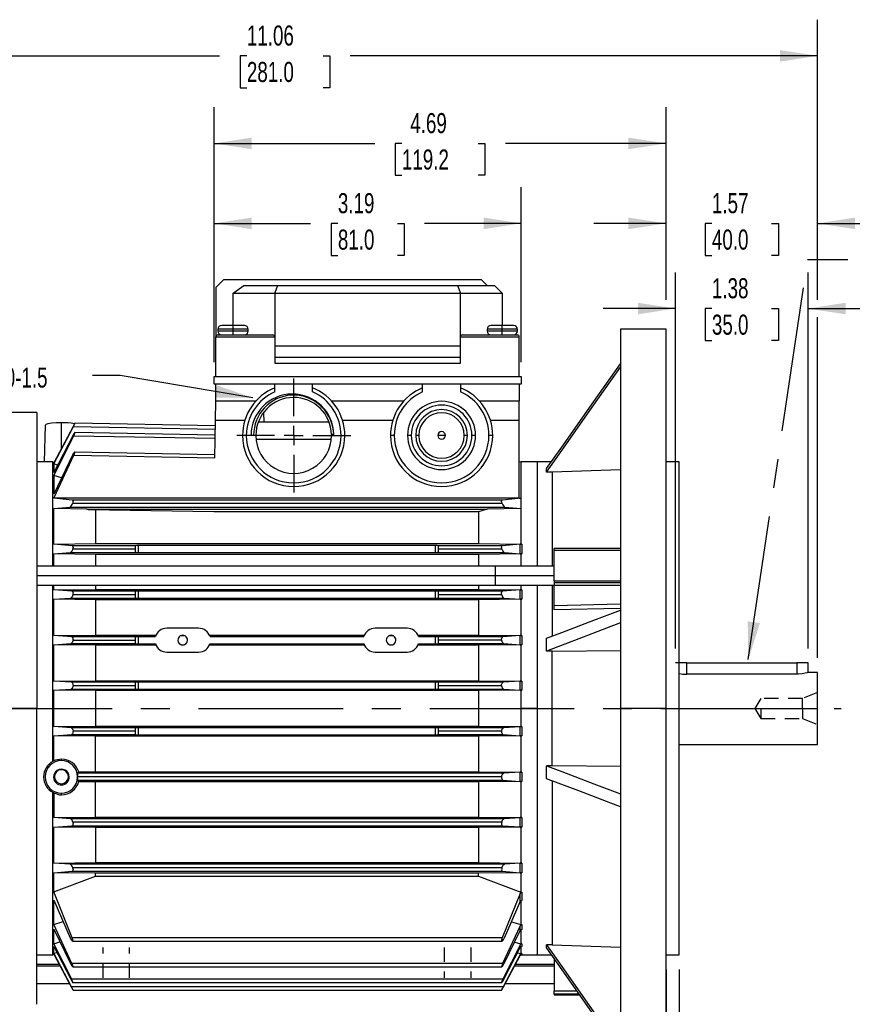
# Model space of a CAD drawing. Header units: inches. Extents: x 0 to 33, y 0 to 25.5.
# Tile 3 of 11: x 7.2 to 15.8, y 5.4 to 15.6. Entities that reach past the tile are written whole.
import ezdxf

# ---------------------------------------------------------------- set-up
doc = ezdxf.new("R2010")
doc.units = ezdxf.units.IN
doc.header["$LTSCALE"] = 3
doc.header["$MEASUREMENT"] = 0
doc.linetypes.add('CENTERX2', pattern=[0.8, 0.5, -0.1, 0.1, -0.1])
doc.linetypes.add('HIDDEN', pattern=[0.075, 0.05, -0.025])
doc.layers.add('CENTER', color=40, linetype='CENTERX2')
doc.layers.add('HIDDEN', color=102, linetype='HIDDEN')
doc.layers.add('DIMENSIONS', color=140, linetype='Continuous', lineweight=25)
doc.layers.add('TEXT', color=140, linetype='Continuous', lineweight=25)
doc.styles.add('SLDTEXTSTYLE0', font='TXT', dxfattribs={"width": 0.7})
doc.dimstyles.new('SLDDIMSTYLE0', dxfattribs={"dimtxt": 0.208333, "dimasz": 0.39, "dimexe": 0, "dimexo": 0.0625, "dimgap": 0.052083, "dimtad": 0, "dimtih": 1, "dimtoh": 1, "dimrnd": 1e-09, "dimzin": 12, "dimdsep": 46, "dimtxsty": 'SLDTEXTSTYLE0', "dimsah": 1, "dimcen": 0.09, "dimadec": 0, "dimazin": 3, "dimtfac": 1, "dimtmove": 0, "dimatfit": 0, "dimfxl": 0, "dimfrac": 2, "dimtolj": 1, "dimtzin": 12, "dimarcsym": 0})
doc.dimstyles.new('SLDDIMSTYLE1', dxfattribs={"dimtxt": 0.208333, "dimasz": 0.39, "dimexe": 0, "dimexo": 0.0625, "dimgap": 0.052083, "dimtad": 0, "dimtih": 1, "dimtoh": 1, "dimrnd": 1e-09, "dimzin": 12, "dimdsep": 46, "dimtxsty": 'SLDTEXTSTYLE0', "dimsah": 1, "dimcen": 0.09, "dimadec": 0, "dimazin": 3, "dimtfac": 1, "dimtofl": 0, "dimtmove": 0, "dimatfit": 3, "dimfxl": 0, "dimfrac": 2, "dimtolj": 1, "dimtzin": 12, "dimarcsym": 0})
doc.dimstyles.new('SLDDIMSTYLE2', dxfattribs={"dimtxt": 0.208333, "dimasz": 0.39, "dimexe": 0, "dimexo": 0.0625, "dimgap": 0.052083, "dimtad": 0, "dimtih": 1, "dimtoh": 1, "dimrnd": 1e-09, "dimdsep": 46, "dimtxsty": 'SLDTEXTSTYLE0', "dimsah": 1, "dimcen": 0.09, "dimadec": 0, "dimazin": 2, "dimtfac": 1, "dimtmove": 0, "dimatfit": 0, "dimfxl": 0, "dimfrac": 2, "dimtolj": 1, "dimtzin": 12, "dimarcsym": 0})
doc.dimstyles.new('SLDDIMSTYLE3', dxfattribs={"dimtxt": 0.18, "dimasz": 0.39, "dimexe": 0, "dimexo": 0.0625, "dimgap": 0, "dimtad": 0, "dimtih": 1, "dimtoh": 1, "dimdec": 0, "dimrnd": 1e-09, "dimzin": 0, "dimdsep": 46, "dimtxsty": 'Standard', "dimsah": 1, "dimcen": 0.09, "dimadec": 0, "dimazin": 0, "dimtfac": 0.39, "dimtdec": 0, "dimtofl": 0, "dimtmove": 0, "dimatfit": 3, "dimfxl": 0, "dimfrac": 2, "dimtolj": 1, "dimtzin": 0, "dimarcsym": 0})

# ---------------------------------------------------------------- blocks, each defined once
blk = doc.blocks.new('_D')
at = {"layer": 'DIMENSIONS'}
for p, q in [((13.964, 9.087), (13.964, 12.991)), ((15.342, 9.087), (15.342, 12.991)), ((13.964, 12.616), (13.214, 12.616)), ((14.343, 12.616), (14.273, 12.616)), ((14.273, 12.616), (14.273, 12.284)), ((14.963, 12.616), (15.033, 12.616)), ((15.033, 12.616), (15.033, 12.284)), ((15.342, 12.616), (16.092, 12.616)), ((14.273, 12.284), (14.343, 12.284)), ((15.033, 12.284), (14.963, 12.284))]:
    blk.add_line(p, q, dxfattribs=at)
for points in [[(13.964, 12.616), (13.574, 12.676), (13.574, 12.556)], [(15.342, 12.616), (15.732, 12.556), (15.732, 12.676)]]:
    blk.add_solid(points, dxfattribs=at)
at = {"layer": 'DIMENSIONS', "char_height": 0.2083, "attachment_point": 1, "style": 'SLDTEXTSTYLE0'}
for s, insert in [('1.38', (14.343, 12.931)), ('35.0', (14.343, 12.553))]:
    blk.add_mtext(s, dxfattribs=dict(at, insert=insert))
blk = doc.blocks.new('_D_2')
at = {"layer": 'DIMENSIONS'}
for p, q in [((13.866, 5.756), (13.866, 3.886)), ((14.003, 5.756), (14.003, 3.886)), ((13.866, 4.261), (13.116, 4.261)), ((14.003, 4.261), (14.762, 4.261)), ((15.044, 4.26), (14.974, 4.26)), ((14.974, 4.26), (14.974, 3.929)), ((15.49, 4.26), (15.56, 4.26)), ((15.56, 4.26), (15.56, 3.929)), ((14.974, 3.929), (15.044, 3.929)), ((15.56, 3.929), (15.49, 3.929))]:
    blk.add_line(p, q, dxfattribs=at)
for points in [[(13.866, 4.261), (13.476, 4.321), (13.476, 4.201)], [(14.003, 4.261), (14.393, 4.201), (14.393, 4.321)]]:
    blk.add_solid(points, dxfattribs=at)
at = {"layer": 'DIMENSIONS', "char_height": 0.2083, "attachment_point": 1, "style": 'SLDTEXTSTYLE0'}
for s, insert in [('0.14', (14.958, 4.576)), ('3.5', (15.044, 4.198))]:
    blk.add_mtext(s, dxfattribs=dict(at, insert=insert))
blk = doc.blocks.new('_D_4')
at = {"layer": 'DIMENSIONS'}
for p, q in [((4.377, 11.626), (4.377, 15.614)), ((15.44, 12.706), (15.44, 15.614)), ((4.377, 15.239), (9.23, 15.239)), ((9.513, 15.239), (9.443, 15.239)), ((9.443, 15.239), (9.443, 14.908)), ((10.305, 15.239), (10.375, 15.239)), ((10.375, 15.239), (10.375, 14.908)), ((15.44, 15.239), (10.587, 15.239)), ((9.443, 14.908), (9.513, 14.908)), ((10.375, 14.908), (10.305, 14.908)), ((15.44, 8.989), (15.44, 12.526)), ((4.377, 10.699), (4.377, 11.446))]:
    blk.add_line(p, q, dxfattribs=at)
for points in [[(4.377, 15.239), (4.767, 15.179), (4.767, 15.299)], [(15.44, 15.239), (15.05, 15.299), (15.05, 15.179)]]:
    blk.add_solid(points, dxfattribs=at)
at = {"layer": 'DIMENSIONS', "char_height": 0.2083, "attachment_point": 1, "style": 'SLDTEXTSTYLE0'}
for s, insert in [('11.06', (9.513, 15.554)), ('281.0', (9.513, 15.176))]:
    blk.add_mtext(s, dxfattribs=dict(at, insert=insert))
blk = doc.blocks.new('_D_5')
at = {"layer": 'DIMENSIONS'}
for p, q in [((9.173, 12.06), (9.173, 13.875)), ((12.362, 12.06), (12.362, 13.875)), ((9.173, 13.5), (10.175, 13.5)), ((10.458, 13.499), (10.388, 13.499)), ((10.388, 13.499), (10.388, 13.168)), ((11.077, 13.499), (11.147, 13.499)), ((11.147, 13.499), (11.147, 13.168)), ((12.362, 13.5), (11.359, 13.5)), ((10.388, 13.168), (10.458, 13.168)), ((11.147, 13.168), (11.077, 13.168))]:
    blk.add_line(p, q, dxfattribs=at)
for points in [[(9.173, 13.5), (9.563, 13.44), (9.563, 13.56)], [(12.362, 13.5), (11.972, 13.56), (11.972, 13.44)]]:
    blk.add_solid(points, dxfattribs=at)
at = {"layer": 'DIMENSIONS', "char_height": 0.2083, "attachment_point": 1, "style": 'SLDTEXTSTYLE0'}
for s, insert in [('3.19', (10.458, 13.814)), ('81.0', (10.458, 13.436))]:
    blk.add_mtext(s, dxfattribs=dict(at, insert=insert))
blk = doc.blocks.new('_D_6')
at = {"layer": 'DIMENSIONS'}
for p, q in [((9.173, 12.06), (9.173, 14.705)), ((13.866, 12.706), (13.866, 14.705)), ((9.173, 14.33), (10.841, 14.33)), ((11.123, 14.33), (11.053, 14.33)), ((11.053, 14.33), (11.053, 13.999)), ((11.915, 14.33), (11.985, 14.33)), ((11.985, 14.33), (11.985, 13.999)), ((13.866, 14.33), (12.198, 14.33)), ((11.053, 13.999), (11.123, 13.999)), ((11.985, 13.999), (11.915, 13.999))]:
    blk.add_line(p, q, dxfattribs=at)
for points in [[(9.173, 14.33), (9.563, 14.27), (9.563, 14.39)], [(13.866, 14.33), (13.476, 14.39), (13.476, 14.27)]]:
    blk.add_solid(points, dxfattribs=at)
at = {"layer": 'DIMENSIONS', "char_height": 0.2083, "attachment_point": 1, "style": 'SLDTEXTSTYLE0'}
for s, insert in [('4.69', (11.21, 14.645)), ('119.2', (11.123, 14.267))]:
    blk.add_mtext(s, dxfattribs=dict(at, insert=insert))
blk = doc.blocks.new('_D_7')
at = {"layer": 'DIMENSIONS'}
for p, q in [((13.866, 12.706), (13.866, 13.875)), ((15.44, 12.706), (15.44, 13.875)), ((13.866, 13.5), (13.116, 13.5)), ((14.343, 13.499), (14.273, 13.499)), ((14.273, 13.499), (14.273, 13.168)), ((14.963, 13.499), (15.033, 13.499)), ((15.033, 13.499), (15.033, 13.168)), ((15.44, 13.5), (16.19, 13.5)), ((14.273, 13.168), (14.343, 13.168)), ((15.033, 13.168), (14.963, 13.168)), ((15.44, 8.989), (15.44, 12.526))]:
    blk.add_line(p, q, dxfattribs=at)
for points in [[(13.866, 13.5), (13.476, 13.56), (13.476, 13.44)], [(15.44, 13.5), (15.83, 13.44), (15.83, 13.56)]]:
    blk.add_solid(points, dxfattribs=at)
at = {"layer": 'DIMENSIONS', "char_height": 0.2083, "attachment_point": 1, "style": 'SLDTEXTSTYLE0'}
for s, insert in [('1.57', (14.343, 13.814)), ('40.0', (14.343, 13.436))]:
    blk.add_mtext(s, dxfattribs=dict(at, insert=insert))
blk = doc.blocks.new('SW_CENTERMARKSYMBOL_0')
at = {"layer": 'CENTER', "color": 0}
for p, q in [((0, 0.2), (0, 0.592)), ((-0.2, 0), (-0.592, 0)), ((0, 0), (-0.1, 0)), ((0, 0), (0, 0.1)), ((0, 0), (0, -0.1)), ((0, 0), (0.1, 0)), ((0.2, 0), (0.592, 0)), ((0, -0.2), (0, -0.592))]:
    blk.add_line(p, q, dxfattribs=at)

msp = doc.modelspace()

# ---------------------------------------------------------------- linework, layer by layer
for p, q in [((9.192, 12.835), (9.271, 12.914)), ((11.948, 12.914), (9.271, 12.914)), ((12.007, 12.855), (11.948, 12.914)), ((9.192, 12.835), (9.192, 12.323)), ((9.37, 12.776), (9.481, 12.855)), ((9.37, 12.776), (9.803, 12.776)), ((9.37, 12.441), (9.37, 12.776)), ((9.481, 12.855), (9.835, 12.855)), ((9.803, 12.776), (9.835, 12.855)), ((9.803, 12.776), (9.803, 12.323)), ((9.803, 12.776), (11.732, 12.776)), ((9.835, 12.855), (11.699, 12.855)), ((11.699, 12.855), (11.732, 12.776)), ((11.699, 12.855), (12.086, 12.855)), ((11.732, 12.323), (11.732, 12.776)), ((11.732, 12.776), (12.165, 12.776)), ((12.165, 12.776), (12.086, 12.855)), ((12.165, 12.776), (12.165, 12.441)), ((9.212, 12.402), (9.212, 12.382)), ((9.37, 12.402), (9.212, 12.402)), ((9.37, 12.382), (9.212, 12.382)), ((9.37, 12.441), (9.251, 12.441)), ((9.37, 12.402), (9.37, 12.441)), ((9.488, 12.441), (9.37, 12.441)), ((9.37, 12.382), (9.37, 12.402)), ((9.527, 12.402), (9.37, 12.402)), ((9.37, 12.343), (9.37, 12.382)), ((9.527, 12.382), (9.37, 12.382)), ((9.527, 12.382), (9.527, 12.402)), ((12.007, 12.402), (12.007, 12.382)), ((12.165, 12.402), (12.007, 12.402)), ((12.165, 12.382), (12.007, 12.382)), ((12.165, 12.441), (12.047, 12.441)), ((12.165, 12.402), (12.165, 12.441)), ((12.283, 12.441), (12.165, 12.441)), ((12.165, 12.382), (12.165, 12.402)), ((12.322, 12.402), (12.165, 12.402)), ((12.165, 12.343), (12.165, 12.382)), ((12.322, 12.382), (12.165, 12.382)), ((12.322, 12.382), (12.322, 12.402)), ((13.866, 12.402), (13.393, 12.402)), ((13.393, 12.402), (13.393, 8.465)), ((13.866, 8.465), (13.866, 12.402)), ((9.192, 11.91), (9.192, 12.323)), ((9.192, 12.323), (9.803, 12.323)), ((9.212, 12.343), (9.783, 12.343)), ((9.803, 12.323), (9.803, 12.048)), ((11.732, 12.323), (12.342, 12.323)), ((11.732, 12.048), (11.732, 12.323)), ((11.751, 12.343), (12.322, 12.343)), ((12.342, 11.91), (12.342, 12.323)), ((11.732, 12.225), (9.803, 12.225)), ((11.732, 12.107), (9.803, 12.107)), ((9.803, 12.048), (11.732, 12.048)), ((9.173, 11.831), (9.173, 11.91)), ((9.173, 11.91), (12.362, 11.91)), ((12.362, 11.91), (12.362, 11.831)), ((9.803, 11.831), (9.173, 11.831)), ((9.189, 11.654), (9.192, 11.831)), ((10.196, 11.831), (9.803, 11.831)), ((9.803, 11.751), (9.803, 11.831)), ((11.338, 11.831), (10.196, 11.831)), ((10.196, 11.751), (10.196, 11.831)), ((11.732, 11.831), (11.338, 11.831)), ((11.338, 11.751), (11.338, 11.831)), ((12.362, 11.831), (11.732, 11.831)), ((11.732, 11.831), (11.732, 11.751)), ((12.342, 11.831), (12.342, 11.654)), ((9.186, 11.453), (9.189, 11.654)), ((9.603, 11.654), (9.189, 11.654)), ((11.139, 11.654), (10.396, 11.654)), ((12.342, 11.654), (11.931, 11.654)), ((12.342, 11.453), (12.342, 11.654)), ((7.33, 11.536), (4.921, 11.536)), ((7.33, 11.536), (7.33, 8.465)), ((9.179, 11.068), (9.186, 11.453)), ((9.49, 11.453), (9.186, 11.453)), ((9.686, 11.538), (9.689, 11.437)), ((11.026, 11.453), (10.508, 11.453)), ((12.342, 11.453), (12.044, 11.453)), ((12.342, 10.648), (12.342, 11.453)), ((7.419, 11.404), (7.406, 11.024)), ((7.507, 11.003), (7.711, 11.391)), ((7.708, 11.391), (7.507, 11.013)), ((7.586, 11.162), (7.586, 11.431)), ((7.711, 11.391), (9.184, 11.365)), ((9.185, 11.399), (7.727, 11.425)), ((10.367, 11.437), (9.632, 11.437)), ((7.704, 11.294), (7.507, 10.914)), ((7.507, 10.882), (7.714, 11.294)), ((7.714, 11.294), (9.183, 11.269)), ((9.183, 11.303), (7.726, 11.328)), ((9.507, 11.299), (9.468, 11.299)), ((9.606, 11.299), (9.557, 11.299)), ((9.612, 11.261), (10.39, 11.261)), ((10.416, 11.309), (10.393, 11.309)), ((10.393, 11.309), (10.393, 11.299)), ((10.492, 11.299), (10.531, 11.299)), ((11.043, 11.299), (11.003, 11.299)), ((11.22, 11.299), (11.181, 11.299)), ((11.299, 11.299), (11.267, 11.299)), ((11.535, 11.299), (11.495, 11.299)), ((11.574, 11.299), (11.535, 11.299)), ((11.803, 11.299), (11.771, 11.299)), ((11.889, 11.299), (11.85, 11.299)), ((12.066, 11.299), (12.027, 11.299)), ((7.702, 11.095), (7.507, 10.688)), ((7.509, 10.648), (7.716, 11.093)), ((7.716, 11.093), (9.179, 11.068)), ((9.18, 11.099), (7.723, 11.125)), ((7.499, 11.024), (7.33, 11.024)), ((7.499, 9.941), (7.499, 11.024)), ((7.507, 11.022), (7.499, 11.008)), ((7.511, 11.021), (7.507, 11.022)), ((7.507, 11.022), (7.507, 11.013)), ((7.507, 11.003), (7.507, 10.914)), ((7.547, 10.992), (7.507, 11.003)), ((12.358, 11.024), (12.342, 11.02)), ((12.527, 11.024), (12.358, 11.024)), ((12.358, 11.024), (12.358, 10.648)), ((12.675, 11.024), (12.527, 11.024)), ((12.527, 11.024), (12.527, 9.941)), ((13.393, 10.942), (12.684, 10.918)), ((14.003, 11.024), (13.866, 11.024)), ((14.003, 8.465), (14.003, 11.024)), ((7.507, 10.882), (7.507, 10.688)), ((7.588, 10.858), (7.507, 10.882)), ((12.684, 10.918), (12.625, 10.918)), ((12.684, 10.918), (12.684, 9.941)), ((12.342, 10.648), (7.509, 10.648)), ((12.342, 10.649), (12.358, 10.648)), ((12.358, 10.647), (12.357, 10.648)), ((12.358, 10.648), (12.357, 10.648)), ((12.358, 10.648), (12.358, 10.648)), ((12.358, 10.648), (12.358, 10.647)), ((12.358, 10.647), (12.358, 10.539)), ((7.507, 10.539), (7.675, 10.555)), ((7.507, 10.17), (7.507, 10.539)), ((7.851, 10.533), (7.507, 10.539)), ((7.675, 10.555), (12.191, 10.555)), ((12.165, 10.591), (7.701, 10.591)), ((12.163, 10.626), (7.702, 10.626)), ((7.851, 10.533), (12.007, 10.533)), ((7.869, 10.527), (7.851, 10.533)), ((9.169, 10.505), (7.869, 10.527)), ((12.007, 10.533), (11.917, 10.505)), ((12.358, 10.539), (12.007, 10.533)), ((12.191, 10.555), (12.358, 10.539)), ((12.358, 10.539), (12.358, 10.17)), ((7.94, 10.526), (7.94, 10.176)), ((11.917, 10.505), (9.169, 10.505)), ((11.917, 10.505), (11.917, 10.176)), ((7.507, 10.17), (7.94, 10.176)), ((7.699, 10.154), (7.507, 10.17)), ((8.354, 10.154), (7.699, 10.154)), ((8.354, 10.118), (7.703, 10.118)), ((7.94, 10.176), (11.917, 10.176)), ((8.354, 10.155), (8.354, 10.154)), ((8.354, 10.154), (8.354, 10.118)), ((8.354, 10.118), (8.354, 10.092)), ((8.385, 10.156), (8.385, 10.083)), ((11.472, 10.156), (8.385, 10.156)), ((11.472, 10.083), (11.472, 10.156)), ((11.503, 10.154), (11.503, 10.155)), ((11.503, 10.118), (11.503, 10.154)), ((12.166, 10.154), (11.503, 10.154)), ((12.162, 10.118), (11.503, 10.118)), ((11.503, 10.092), (11.503, 10.118)), ((11.917, 10.176), (12.358, 10.17)), ((12.352, 10.17), (12.166, 10.154)), ((12.352, 10.07), (12.352, 10.17)), ((12.358, 10.17), (12.37, 10.17)), ((12.37, 10.17), (12.37, 10.069)), ((13.393, 10.124), (12.704, 10.124)), ((12.704, 10.107), (12.704, 10.124)), ((7.507, 10.069), (7.678, 10.083)), ((7.507, 9.941), (7.507, 10.069)), ((7.94, 10.064), (7.507, 10.069)), ((7.678, 10.083), (8.364, 10.083)), ((11.917, 10.064), (7.94, 10.064)), ((7.94, 10.064), (7.94, 9.941)), ((8.385, 10.083), (11.472, 10.083)), ((11.493, 10.083), (12.188, 10.083)), ((12.358, 10.069), (11.917, 10.064)), ((11.917, 10.064), (11.917, 9.941)), ((12.188, 10.083), (12.352, 10.07)), ((12.358, 10.069), (12.358, 9.941)), ((12.37, 10.069), (12.358, 10.069)), ((12.704, 9.79), (12.704, 10.107)), ((12.704, 10.107), (13.393, 10.107)), ((12.094, 9.941), (7.33, 9.941)), ((12.704, 9.941), (12.094, 9.941)), ((12.094, 9.842), (12.094, 9.941)), ((12.094, 9.842), (7.33, 9.842)), ((12.094, 9.744), (12.094, 9.842)), ((12.704, 9.842), (12.094, 9.842)), ((7.33, 9.744), (12.094, 9.744)), ((7.499, 8.465), (7.499, 9.744)), ((7.507, 9.696), (7.507, 9.744)), ((7.94, 9.744), (7.94, 9.7)), ((11.917, 9.744), (11.917, 9.7)), ((12.094, 9.744), (12.704, 9.744)), ((12.358, 9.744), (12.358, 9.695)), ((12.527, 9.744), (12.527, 8.465)), ((12.684, 9.744), (12.684, 9.216)), ((12.704, 9.79), (12.704, 9.772)), ((12.704, 9.79), (13.393, 9.79)), ((12.704, 9.772), (12.704, 9.74)), ((12.704, 9.772), (13.393, 9.772)), ((12.704, 9.535), (12.704, 9.74)), ((13.393, 9.74), (12.704, 9.74)), ((7.507, 9.696), (7.94, 9.7)), ((7.696, 9.681), (7.507, 9.696)), ((7.507, 9.598), (7.681, 9.611)), ((7.681, 9.611), (8.359, 9.611)), ((8.354, 9.681), (7.696, 9.681)), ((8.354, 9.646), (7.705, 9.646)), ((7.94, 9.7), (11.917, 9.7)), ((8.354, 9.682), (8.354, 9.681)), ((8.354, 9.681), (8.354, 9.646)), ((8.354, 9.646), (8.354, 9.615)), ((8.385, 9.683), (8.385, 9.61)), ((11.472, 9.683), (8.385, 9.683)), ((8.385, 9.61), (11.472, 9.61)), ((11.472, 9.61), (11.472, 9.683)), ((11.498, 9.611), (12.185, 9.611)), ((11.503, 9.681), (11.503, 9.682)), ((12.169, 9.681), (11.503, 9.681)), ((11.503, 9.646), (11.503, 9.681)), ((12.16, 9.646), (11.503, 9.646)), ((11.503, 9.615), (11.503, 9.646)), ((11.917, 9.7), (12.358, 9.695)), ((12.352, 9.695), (12.169, 9.681)), ((12.185, 9.611), (12.352, 9.599)), ((12.352, 9.599), (12.352, 9.695)), ((12.358, 9.695), (12.37, 9.695)), ((12.37, 9.695), (12.37, 9.598)), ((7.507, 9.222), (7.507, 9.598)), ((7.94, 9.594), (7.507, 9.598)), ((11.917, 9.594), (7.94, 9.594)), ((7.94, 9.594), (7.94, 9.226)), ((12.358, 9.598), (11.917, 9.594)), ((11.917, 9.594), (11.917, 9.226)), ((12.37, 9.598), (12.358, 9.598)), ((12.358, 9.598), (12.358, 9.222)), ((12.704, 9.535), (13.393, 9.55)), ((12.704, 9.488), (12.704, 9.535)), ((13.393, 9.502), (12.704, 9.488)), ((7.507, 9.222), (7.94, 9.226)), ((7.693, 9.209), (7.507, 9.222)), ((8.354, 9.209), (7.693, 9.209)), ((7.94, 9.226), (8.568, 9.226)), ((8.354, 9.209), (8.354, 9.174)), ((8.354, 9.209), (8.354, 9.209)), ((8.385, 9.21), (8.385, 9.137)), ((8.562, 9.21), (8.385, 9.21)), ((9.011, 9.298), (8.681, 9.298)), ((8.863, 9.22), (8.829, 9.22)), ((9.124, 9.226), (10.734, 9.226)), ((10.727, 9.21), (9.13, 9.21)), ((11.177, 9.298), (10.846, 9.298)), ((11.028, 9.22), (10.995, 9.22)), ((11.289, 9.226), (11.917, 9.226)), ((11.472, 9.21), (11.295, 9.21)), ((11.472, 9.137), (11.472, 9.21)), ((12.172, 9.209), (11.503, 9.209)), ((11.503, 9.174), (11.503, 9.209)), ((11.503, 9.209), (11.503, 9.209)), ((11.917, 9.226), (12.358, 9.222)), ((12.352, 9.221), (12.172, 9.209)), ((12.352, 9.127), (12.352, 9.221)), ((12.358, 9.222), (12.37, 9.222)), ((12.37, 9.222), (12.37, 9.126)), ((7.507, 9.126), (7.684, 9.138)), ((7.507, 8.749), (7.507, 9.126)), ((7.94, 9.122), (7.507, 9.126)), ((7.684, 9.138), (8.356, 9.138)), ((7.706, 9.174), (8.354, 9.174)), ((8.568, 9.122), (7.94, 9.122)), ((7.94, 9.122), (7.94, 8.753)), ((8.354, 9.174), (8.354, 9.14)), ((8.385, 9.137), (8.562, 9.137)), ((8.829, 9.127), (8.863, 9.127)), ((10.733, 9.122), (9.124, 9.122)), ((9.13, 9.137), (10.727, 9.137)), ((10.995, 9.127), (11.028, 9.127)), ((11.917, 9.122), (11.289, 9.122)), ((11.295, 9.137), (11.472, 9.137)), ((11.501, 9.138), (12.182, 9.138)), ((12.159, 9.174), (11.503, 9.174)), ((11.503, 9.14), (11.503, 9.174)), ((12.358, 9.126), (11.917, 9.122)), ((11.917, 9.122), (11.917, 8.753)), ((12.182, 9.138), (12.352, 9.127)), ((12.37, 9.126), (12.358, 9.126)), ((12.358, 9.126), (12.358, 8.749)), ((8.681, 9.049), (9.011, 9.049)), ((10.846, 9.049), (11.177, 9.049)), ((12.684, 9.06), (12.625, 9.06)), ((12.684, 9.06), (13.393, 9.067)), ((12.684, 8.465), (12.684, 9.06)), ((14.082, 8.937), (14.003, 8.937)), ((14.082, 8.937), (15.224, 8.937)), ((14.082, 8.82), (14.082, 8.937)), ((15.342, 8.937), (15.224, 8.937)), ((15.224, 8.937), (15.224, 8.82)), ((15.342, 8.839), (15.342, 8.937)), ((15.224, 8.82), (14.082, 8.82)), ((15.44, 8.839), (15.342, 8.839)), ((15.44, 8.465), (15.44, 8.839)), ((7.507, 8.749), (7.94, 8.753)), ((7.69, 8.737), (7.507, 8.749)), ((8.354, 8.737), (7.69, 8.737)), ((8.354, 8.701), (7.707, 8.701)), ((7.94, 8.753), (11.917, 8.753)), ((8.354, 8.737), (8.354, 8.701)), ((8.354, 8.737), (8.354, 8.737)), ((8.354, 8.701), (8.354, 8.666)), ((8.385, 8.738), (8.385, 8.665)), ((11.472, 8.738), (8.385, 8.738)), ((11.472, 8.665), (11.472, 8.738)), ((11.503, 8.701), (11.503, 8.737)), ((12.175, 8.737), (11.503, 8.737)), ((11.503, 8.737), (11.503, 8.737)), ((12.159, 8.701), (11.503, 8.701)), ((11.503, 8.666), (11.503, 8.701)), ((11.917, 8.753), (12.358, 8.749)), ((12.352, 8.748), (12.175, 8.737)), ((12.352, 8.654), (12.352, 8.748)), ((12.358, 8.749), (12.37, 8.749)), ((12.37, 8.749), (12.37, 8.654)), ((7.507, 8.654), (7.687, 8.666)), ((7.507, 8.465), (7.507, 8.654)), ((7.94, 8.65), (7.507, 8.654)), ((7.687, 8.666), (8.354, 8.666)), ((11.917, 8.65), (7.94, 8.65)), ((7.94, 8.65), (7.94, 8.465)), ((8.354, 8.666), (8.354, 8.666)), ((8.385, 8.665), (11.472, 8.665)), ((11.503, 8.666), (12.178, 8.666)), ((11.503, 8.666), (11.503, 8.666)), ((12.358, 8.654), (11.917, 8.65)), ((11.917, 8.65), (11.917, 8.28)), ((12.178, 8.666), (12.352, 8.654)), ((12.37, 8.654), (12.358, 8.654)), ((12.358, 8.654), (12.358, 8.465)), ((7.33, 8.465), (4.921, 8.465)), ((7.33, 5.394), (7.33, 8.465)), ((7.33, 8.465), (7.499, 8.465)), ((7.499, 7.917), (7.499, 8.465)), ((7.507, 8.276), (7.507, 8.465)), ((7.507, 8.465), (7.94, 8.465)), ((7.94, 8.465), (7.94, 8.28)), ((12.358, 8.465), (12.358, 8.276)), ((12.527, 8.465), (12.358, 8.465)), ((12.527, 8.465), (12.527, 5.906)), ((12.527, 8.465), (12.684, 8.465)), ((12.684, 7.869), (12.684, 8.465)), ((13.866, 8.465), (13.393, 8.465)), ((13.393, 8.465), (13.393, 4.528)), ((13.866, 4.528), (13.866, 8.465)), ((13.866, 8.465), (14.003, 8.465)), ((14.003, 5.906), (14.003, 8.465)), ((14.003, 8.465), (15.44, 8.465)), ((15.44, 8.091), (15.44, 8.465)), ((7.507, 8.276), (7.94, 8.28)), ((7.94, 8.28), (11.917, 8.28)), ((11.917, 8.28), (12.358, 8.276)), ((7.687, 8.264), (7.507, 8.276)), ((7.507, 8.181), (7.69, 8.193)), ((7.507, 7.921), (7.507, 8.181)), ((7.94, 8.177), (7.507, 8.181)), ((8.354, 8.264), (7.687, 8.264)), ((7.69, 8.193), (8.354, 8.193)), ((8.354, 8.229), (7.707, 8.229)), ((11.917, 8.177), (7.94, 8.177)), ((7.94, 7.808), (7.94, 8.177)), ((8.354, 8.263), (8.354, 8.264)), ((8.354, 8.263), (8.354, 8.229)), ((8.354, 8.229), (8.354, 8.193)), ((8.354, 8.193), (8.354, 8.193)), ((8.385, 8.265), (8.385, 8.192)), ((11.472, 8.265), (8.385, 8.265)), ((8.385, 8.192), (11.472, 8.192)), ((11.472, 8.192), (11.472, 8.265)), ((12.178, 8.264), (11.503, 8.264)), ((11.503, 8.264), (11.503, 8.263)), ((11.503, 8.229), (11.503, 8.263)), ((12.159, 8.229), (11.503, 8.229)), ((11.503, 8.193), (11.503, 8.229)), ((11.503, 8.193), (12.175, 8.193)), ((11.503, 8.193), (11.503, 8.193)), ((12.358, 8.181), (11.917, 8.177)), ((11.917, 8.177), (11.917, 7.808)), ((12.175, 8.193), (12.352, 8.181)), ((12.352, 8.275), (12.178, 8.264)), ((12.352, 8.181), (12.352, 8.275)), ((12.358, 8.276), (12.37, 8.276)), ((12.37, 8.181), (12.358, 8.181)), ((12.358, 8.181), (12.358, 7.803)), ((12.37, 8.276), (12.37, 8.181)), ((14.003, 8.091), (15.44, 8.091)), ((7.507, 7.921), (7.499, 7.918)), ((7.586, 7.923), (7.586, 7.939)), ((12.182, 7.792), (7.754, 7.792)), ((7.765, 7.806), (7.94, 7.808)), ((7.94, 7.808), (11.917, 7.808)), ((11.917, 7.808), (12.358, 7.803)), ((12.352, 7.803), (12.182, 7.792)), ((12.352, 7.708), (12.352, 7.803)), ((12.358, 7.803), (12.37, 7.803)), ((12.37, 7.803), (12.37, 7.708)), ((12.684, 7.869), (12.625, 7.869)), ((13.393, 7.863), (12.684, 7.869)), ((7.504, 7.75), (7.513, 7.753)), ((7.513, 7.753), (7.513, 7.756)), ((7.659, 7.759), (7.668, 7.756)), ((7.659, 7.759), (7.659, 7.756)), ((7.754, 7.721), (12.172, 7.721)), ((12.159, 7.756), (7.757, 7.756)), ((7.94, 7.704), (7.766, 7.705)), ((11.917, 7.704), (7.94, 7.704)), ((7.94, 7.336), (7.94, 7.704)), ((12.358, 7.708), (11.917, 7.704)), ((11.917, 7.704), (11.917, 7.336)), ((12.172, 7.721), (12.352, 7.708)), ((12.37, 7.708), (12.358, 7.708)), ((12.358, 7.708), (12.358, 7.332)), ((12.684, 7.713), (12.684, 6.012)), ((7.499, 5.906), (7.499, 7.592)), ((7.507, 7.588), (7.499, 7.591)), ((7.507, 7.588), (7.507, 7.332)), ((7.586, 7.569), (7.586, 7.586)), ((7.507, 7.332), (7.94, 7.336)), ((7.681, 7.319), (7.507, 7.332)), ((12.185, 7.319), (7.681, 7.319)), ((12.16, 7.284), (7.705, 7.284)), ((7.94, 7.336), (11.917, 7.336)), ((11.917, 7.336), (12.358, 7.332)), ((12.352, 7.331), (12.185, 7.319)), ((12.352, 7.235), (12.352, 7.331)), ((12.358, 7.332), (12.37, 7.332)), ((12.37, 7.332), (12.37, 7.234)), ((7.507, 7.234), (7.696, 7.248)), ((7.507, 6.86), (7.507, 7.234)), ((7.94, 7.229), (7.507, 7.234)), ((7.696, 7.248), (12.169, 7.248)), ((11.917, 7.229), (7.94, 7.229)), ((7.94, 7.229), (7.94, 6.865)), ((12.358, 7.234), (11.917, 7.229)), ((11.917, 7.229), (11.917, 6.865)), ((12.169, 7.248), (12.352, 7.235)), ((12.37, 7.234), (12.358, 7.234)), ((12.358, 7.234), (12.358, 6.86)), ((7.507, 6.86), (7.94, 6.865)), ((7.678, 6.847), (7.507, 6.86)), ((7.94, 6.865), (11.917, 6.865)), ((11.917, 6.865), (12.358, 6.86)), ((12.352, 6.86), (12.188, 6.847)), ((12.352, 6.76), (12.352, 6.86)), ((12.358, 6.86), (12.37, 6.86)), ((12.37, 6.86), (12.37, 6.759)), ((7.507, 6.759), (7.699, 6.776)), ((7.507, 6.56), (7.507, 6.759)), ((7.94, 6.754), (7.507, 6.759)), ((12.188, 6.847), (7.678, 6.847)), ((7.699, 6.776), (12.166, 6.776)), ((12.162, 6.811), (7.703, 6.811)), ((11.917, 6.754), (7.94, 6.754)), ((7.94, 6.724), (7.94, 6.754)), ((12.358, 6.759), (11.917, 6.754)), ((11.917, 6.724), (11.917, 6.754)), ((12.166, 6.776), (12.352, 6.76)), ((12.358, 6.759), (12.358, 6.557)), ((12.37, 6.759), (12.358, 6.759)), ((7.507, 6.56), (7.94, 6.724)), ((7.94, 6.724), (11.917, 6.724)), ((11.917, 6.724), (12.358, 6.557)), ((7.699, 6.084), (7.507, 6.56)), ((12.352, 6.543), (12.166, 6.084)), ((12.352, 6.458), (12.352, 6.543)), ((12.358, 6.557), (12.37, 6.557)), ((12.37, 6.557), (12.37, 6.471)), ((7.507, 6.474), (7.678, 6.084)), ((7.507, 6.223), (7.507, 6.474)), ((12.188, 6.084), (12.352, 6.458)), ((12.358, 6.471), (12.358, 6.221)), ((7.507, 6.223), (7.603, 6.254)), ((12.261, 6.251), (12.358, 6.221)), ((7.696, 5.818), (7.507, 6.223)), ((7.507, 6.173), (7.681, 5.818)), ((7.507, 6.022), (7.507, 6.173)), ((12.352, 6.209), (12.169, 5.818)), ((12.185, 5.818), (12.352, 6.159)), ((12.352, 6.159), (12.352, 6.209)), ((12.358, 6.221), (12.37, 6.221)), ((12.358, 6.17), (12.358, 6.02)), ((12.37, 6.221), (12.37, 6.17)), ((7.507, 6.022), (7.571, 6.041)), ((12.166, 6.084), (7.699, 6.084)), ((7.703, 6.05), (12.162, 6.05)), ((12.293, 6.039), (12.358, 6.02)), ((7.693, 5.654), (7.507, 6.022)), ((7.507, 5.995), (7.684, 5.654)), ((7.507, 5.924), (7.507, 5.995)), ((7.507, 5.924), (7.539, 5.932)), ((12.352, 6.009), (12.172, 5.654)), ((12.182, 5.654), (12.352, 5.982)), ((12.325, 5.93), (12.358, 5.922)), ((12.352, 5.982), (12.352, 6.009)), ((12.358, 6.02), (12.37, 6.02)), ((12.358, 5.993), (12.358, 5.922)), ((12.37, 6.02), (12.37, 5.993)), ((12.684, 6.012), (12.625, 6.012)), ((12.684, 6.012), (13.393, 5.988)), ((7.33, 5.906), (7.499, 5.906)), ((7.499, 5.922), (7.507, 5.908)), ((7.69, 5.576), (7.507, 5.924)), ((7.507, 5.915), (7.687, 5.576)), ((7.507, 5.908), (7.507, 5.915)), ((7.507, 5.908), (7.51, 5.909)), ((12.352, 5.911), (12.175, 5.576)), ((12.178, 5.576), (12.352, 5.902)), ((12.352, 5.902), (12.352, 5.911)), ((12.355, 5.906), (12.358, 5.906)), ((12.358, 5.922), (12.37, 5.922)), ((12.358, 5.913), (12.358, 5.906)), ((12.358, 5.906), (12.527, 5.906)), ((12.37, 5.922), (12.37, 5.913)), ((12.527, 5.906), (12.675, 5.906)), ((12.704, 5.864), (12.704, 5.534)), ((13.866, 5.906), (14.003, 5.906)), ((7.564, 5.807), (7.33, 5.807)), ((7.33, 5.794), (7.571, 5.794)), ((12.169, 5.818), (7.696, 5.818)), ((7.705, 5.783), (12.161, 5.783)), ((12.294, 5.794), (12.704, 5.794)), ((12.704, 5.807), (12.302, 5.807)), ((12.172, 5.654), (7.693, 5.654)), ((7.33, 5.611), (7.669, 5.611)), ((12.175, 5.576), (7.69, 5.576)), ((7.706, 5.62), (12.16, 5.62)), ((7.707, 5.541), (12.159, 5.541)), ((12.197, 5.611), (12.704, 5.611)), ((12.704, 5.498), (12.704, 5.534)), ((12.704, 5.534), (12.938, 5.534)), ((12.704, 5.498), (12.704, 5.492)), ((12.963, 5.498), (12.704, 5.498)), ((12.704, 5.492), (12.967, 5.492))]:
    msp.add_line(p, q)
at = {"flags": 128}
for points in [[(12.625, 10.954), (12.784, 11.178), (13.118, 11.652), (13.393, 12.042)], [(12.625, 10.918), (12.784, 11.142), (13.118, 11.616), (13.393, 12.006)], [(7.586, 11.431), (7.531, 11.43), (7.482, 11.426), (7.445, 11.42), (7.423, 11.411), (7.421, 11.404)], [(7.716, 11.093), (7.721, 11.104), (7.724, 11.113), (7.725, 11.12), (7.725, 11.124), (7.723, 11.125)], [(7.702, 10.626), (7.6, 10.637), (7.509, 10.648)], [(12.357, 10.648), (12.266, 10.637), (12.163, 10.626)], [(7.702, 10.626), (7.705, 10.624), (7.707, 10.619), (7.706, 10.611), (7.704, 10.601), (7.701, 10.591)], [(12.165, 10.591), (12.161, 10.602), (12.159, 10.612), (12.159, 10.62), (12.161, 10.625), (12.163, 10.626)], [(12.165, 10.591), (12.171, 10.578), (12.177, 10.568), (12.184, 10.559), (12.19, 10.556), (12.191, 10.555)], [(7.703, 10.118), (7.699, 10.106), (7.693, 10.096), (7.687, 10.088), (7.68, 10.083), (7.678, 10.083)], [(7.699, 10.154), (7.703, 10.152), (7.706, 10.145), (7.707, 10.137), (7.705, 10.127), (7.703, 10.118)], [(12.162, 10.118), (12.16, 10.129), (12.159, 10.139), (12.16, 10.147), (12.162, 10.152), (12.166, 10.154)], [(12.162, 10.118), (12.167, 10.106), (12.172, 10.096), (12.179, 10.088), (12.186, 10.083), (12.188, 10.083)], [(8.364, 10.083), (8.358, 10.084), (8.355, 10.087), (8.354, 10.092)], [(11.503, 10.092), (11.502, 10.087), (11.499, 10.084), (11.493, 10.083)], [(7.705, 9.646), (7.702, 9.634), (7.697, 9.624), (7.691, 9.616), (7.684, 9.611), (7.681, 9.611)], [(7.696, 9.681), (7.701, 9.679), (7.705, 9.672), (7.707, 9.663), (7.706, 9.653), (7.705, 9.646)], [(8.359, 9.611), (8.355, 9.612), (8.354, 9.615), (8.354, 9.615)], [(11.503, 9.615), (11.502, 9.612), (11.499, 9.611), (11.498, 9.611)], [(12.16, 9.646), (12.159, 9.656), (12.159, 9.666), (12.161, 9.674), (12.164, 9.679), (12.169, 9.681)], [(12.16, 9.646), (12.164, 9.634), (12.169, 9.624), (12.175, 9.616), (12.181, 9.611), (12.185, 9.611)], [(12.625, 9.193), (12.784, 9.254), (13.118, 9.381), (13.393, 9.485)], [(13.393, 9.352), (13.294, 9.314), (12.96, 9.187), (12.625, 9.06)], [(7.693, 9.209), (7.699, 9.206), (7.704, 9.199), (7.706, 9.189), (7.707, 9.178), (7.706, 9.174)], [(12.159, 9.174), (12.159, 9.184), (12.16, 9.194), (12.163, 9.201), (12.167, 9.207), (12.172, 9.209)], [(7.706, 9.174), (7.704, 9.162), (7.7, 9.153), (7.695, 9.145), (7.688, 9.139), (7.684, 9.138)], [(8.356, 9.138), (8.354, 9.139), (8.354, 9.14)], [(11.503, 9.14), (11.502, 9.138), (11.501, 9.138)], [(12.159, 9.174), (12.162, 9.162), (12.166, 9.153), (12.171, 9.145), (12.177, 9.139), (12.182, 9.138)], [(15.341, 8.838), (15.341, 8.839), (15.332, 8.836), (15.311, 8.83), (15.28, 8.824), (15.242, 8.82), (15.224, 8.82)], [(7.707, 8.701), (7.705, 8.69), (7.702, 8.681), (7.698, 8.673), (7.692, 8.667), (7.687, 8.666)], [(7.69, 8.737), (7.697, 8.734), (7.702, 8.726), (7.706, 8.715), (7.707, 8.704), (7.707, 8.701)], [(12.159, 8.701), (12.159, 8.712), (12.161, 8.721), (12.165, 8.729), (12.17, 8.734), (12.175, 8.737)], [(12.159, 8.701), (12.16, 8.69), (12.163, 8.681), (12.167, 8.673), (12.173, 8.667), (12.178, 8.666)], [(7.687, 8.264), (7.694, 8.261), (7.7, 8.253), (7.705, 8.242), (7.707, 8.23), (7.707, 8.229)], [(7.707, 8.229), (7.706, 8.218), (7.704, 8.209), (7.701, 8.201), (7.696, 8.195), (7.69, 8.193)], [(12.159, 8.229), (12.16, 8.24), (12.163, 8.249), (12.167, 8.257), (12.173, 8.262), (12.178, 8.264)], [(12.159, 8.229), (12.159, 8.218), (12.161, 8.209), (12.165, 8.201), (12.17, 8.195), (12.175, 8.193)], [(7.586, 7.939), (7.526, 7.929), (7.507, 7.921)], [(7.754, 7.792), (7.763, 7.803), (7.765, 7.806)], [(12.159, 7.756), (12.162, 7.767), (12.166, 7.777), (12.171, 7.785), (12.177, 7.79), (12.182, 7.792)], [(12.625, 7.869), (12.784, 7.809), (13.118, 7.682), (13.393, 7.578)], [(7.766, 7.705), (7.756, 7.718), (7.754, 7.721)], [(12.159, 7.756), (12.159, 7.746), (12.16, 7.736), (12.163, 7.729), (12.167, 7.723), (12.172, 7.721)], [(13.393, 7.445), (13.294, 7.482), (12.96, 7.609), (12.625, 7.736)], [(7.507, 7.588), (7.568, 7.57), (7.586, 7.569)], [(7.705, 7.284), (7.707, 7.273), (7.706, 7.264), (7.705, 7.256), (7.701, 7.251), (7.696, 7.248)], [(12.16, 7.284), (12.159, 7.273), (12.159, 7.264), (12.161, 7.256), (12.164, 7.251), (12.169, 7.248)], [(12.16, 7.284), (12.164, 7.295), (12.169, 7.305), (12.175, 7.313), (12.181, 7.318), (12.185, 7.319)], [(7.703, 6.811), (7.706, 6.801), (7.707, 6.791), (7.706, 6.783), (7.703, 6.778), (7.699, 6.776)], [(12.162, 6.811), (12.16, 6.801), (12.159, 6.791), (12.16, 6.783), (12.162, 6.778), (12.166, 6.776)], [(12.162, 6.811), (12.167, 6.823), (12.172, 6.834), (12.179, 6.842), (12.186, 6.846), (12.188, 6.847)], [(7.678, 6.084), (7.684, 6.071), (7.691, 6.061), (7.698, 6.053), (7.703, 6.05), (7.706, 6.052), (7.707, 6.057), (7.706, 6.065), (7.703, 6.074), (7.699, 6.084)], [(12.166, 6.084), (12.162, 6.073), (12.159, 6.062), (12.159, 6.055), (12.16, 6.051), (12.163, 6.05), (12.167, 6.052), (12.172, 6.058), (12.179, 6.067), (12.186, 6.08), (12.188, 6.084)], [(12.625, 6.012), (12.784, 5.787), (13.118, 5.314), (13.393, 4.924)], [(12.625, 5.976), (12.784, 5.752), (13.118, 5.278), (13.393, 4.888)], [(7.681, 5.818), (7.688, 5.805), (7.695, 5.794), (7.701, 5.786), (7.705, 5.783), (7.707, 5.785), (7.706, 5.79), (7.704, 5.798), (7.701, 5.807), (7.696, 5.818)], [(12.169, 5.818), (12.164, 5.806), (12.16, 5.795), (12.159, 5.788), (12.159, 5.784), (12.161, 5.784), (12.165, 5.786), (12.17, 5.792), (12.176, 5.802), (12.183, 5.814), (12.185, 5.818)], [(7.684, 5.654), (7.691, 5.641), (7.698, 5.63), (7.703, 5.622), (7.706, 5.62), (7.707, 5.621), (7.706, 5.626), (7.703, 5.633), (7.699, 5.642), (7.693, 5.654)], [(12.172, 5.654), (12.166, 5.642), (12.162, 5.631), (12.159, 5.623), (12.159, 5.62), (12.16, 5.62), (12.163, 5.623), (12.168, 5.63), (12.173, 5.639), (12.18, 5.651), (12.182, 5.654)], [(7.687, 5.576), (7.694, 5.563), (7.7, 5.551), (7.705, 5.544), (7.707, 5.541), (7.706, 5.543), (7.705, 5.547), (7.701, 5.554), (7.697, 5.563), (7.69, 5.576)], [(12.175, 5.576), (12.169, 5.563), (12.163, 5.552), (12.16, 5.544), (12.159, 5.542), (12.16, 5.542), (12.162, 5.546), (12.166, 5.552), (12.171, 5.562), (12.177, 5.574), (12.178, 5.576)]]:
    msp.add_lwpolyline(points, dxfattribs=at)
for centre, radius, start, end in [((9.251, 12.402), 0.0394, 90, 180), ((9.251, 12.382), 0.0394, 180, 270), ((9.488, 12.402), 0.0394, 0, 90), ((9.488, 12.382), 0.0394, 270, 0), ((12.047, 12.402), 0.0394, 90, 180), ((12.047, 12.382), 0.0394, 180, 270), ((12.283, 12.402), 0.0394, 0, 90), ((12.283, 12.382), 0.0394, 270, 0), ((9.212, 12.323), 0.0197, 90, 180), ((9.783, 12.323), 0.0197, 0, 90), ((11.751, 12.323), 0.0197, 90, 180), ((12.322, 12.323), 0.0197, 0, 90), ((9.999, 11.299), 0.531, 111.7385, 180), ((9.999, 11.299), 0.531, 0, 68.2615), ((11.535, 11.299), 0.531, 111.7385, 180), ((11.535, 11.299), 0.531, 0, 68.2615), ((9.999, 11.299), 0.492, 113.5782, 180), ((9.986, 11.299), 0.43, 1.3136, 179.9854), ((9.998, 11.302), 0.415, 5.7645, 180.3022), ((9.999, 11.3), 0.393, 1.1377, 180.1023), ((9.999, 11.299), 0.492, 360, 66.4218), ((11.535, 11.3), 0.492, 113.5686, 180.0096), ((11.535, 11.299), 0.354, 0, 180), ((11.535, 11.3), 0.492, 359.9904, 66.4314), ((11.535, 11.299), 0.315, 0, 180), ((11.535, 11.299), 0.268, 0, 180), ((11.535, 11.299), 0.236, 0, 180), ((7.604, 10.801), 0.63, 79.0977, 91.6268), ((7.99, 11.251), 0.315, 146.505, 153.6248), ((7.57, 11.479), 0.166, 328.018, 340.9954), ((7.813, 11.247), 0.119, 136.8568, 156.4245), ((7.672, 11.329), 0.0541, 320.6097, 359.6626), ((9.999, 11.299), 0.531, 180, 0), ((9.999, 11.299), 0.492, 180, 0), ((9.999, 11.299), 0.394, 180, 0.0002), ((11.535, 11.299), 0.531, 180, 0), ((11.535, 11.299), 0.492, 180, 0), ((11.535, 11.299), 0.354, 180, 0), ((11.535, 11.299), 0.315, 180, 0), ((11.535, 11.299), 0.268, 180, 0), ((11.535, 11.299), 0.236, 180, 0), ((11.535, 11.299), 0.0394, 0, 180), ((11.535, 11.299), 0.0394, 180, 0), ((7.769, 11.069), 0.0722, 129.2965, 159.0042), ((10.6, 10.936), 2.025, 359.4956, 0.5044), ((7.639, 10.609), 0.0643, 303.482, 343.5811), ((8.379, 9.936), 0.22, 88.415, 96.647), ((11.481, 9.995), 0.161, 81.8666, 93.0714), ((12.367, 9.94), 0.23, 89.4943, 93.8275), ((8.384, 10.654), 0.571, 267.9877, 270.1463), ((11.473, 10.691), 0.608, 269.9193, 271.9467), ((12.367, 10.321), 0.252, 266.5209, 270.481), ((8.379, 9.427), 0.256, 88.7087, 95.7757), ((8.382, 10.086), 0.476, 267.2358, 270.4241), ((11.48, 9.492), 0.192, 83.041, 92.4746), ((11.474, 10.134), 0.524, 269.7225, 272.6176), ((12.367, 9.432), 0.264, 89.5083, 93.285), ((12.367, 9.872), 0.274, 266.8624, 270.5029), ((8.379, 8.951), 0.259, 88.6005, 95.5787), ((8.681, 9.174), 0.124, 90, 162.7359), ((8.846, 9.174), 0.0502, 359.8692, 180.1308), ((9.011, 9.174), 0.124, 17.2641, 90), ((10.846, 9.174), 0.124, 90, 162.7359), ((11.011, 9.174), 0.0502, 359.8692, 180.1308), ((11.177, 9.174), 0.124, 17.2641, 90), ((11.481, 9.018), 0.192, 83.2119, 92.609), ((12.367, 8.942), 0.279, 89.4892, 93.0543), ((8.38, 9.543), 0.406, 266.5149, 270.6735), ((8.681, 9.174), 0.124, 196.9501, 270), ((8.846, 9.174), 0.0502, 180.124, 359.876), ((9.011, 9.174), 0.124, 270, 343.0499), ((10.846, 9.174), 0.124, 196.9501, 270), ((11.011, 9.174), 0.0502, 180.124, 359.876), ((11.177, 9.174), 0.124, 270, 343.0499), ((11.476, 9.587), 0.45, 269.53, 273.2816), ((12.367, 9.411), 0.284, 267.0161, 270.5186), ((-15.04, 9.127), 27.665, 359.8622, 0.1378), ((14.079, 9.151), 0.331, 256.7501, 270.4783), ((8.379, 8.477), 0.261, 88.5508, 95.4804), ((11.481, 8.546), 0.192, 83.2799, 92.6889), ((12.367, 8.462), 0.287, 89.4773, 92.951), ((8.377, 8.919), 0.255, 264.824, 271.8114), ((11.476, 9.046), 0.381, 269.3482, 274.0165), ((12.367, 8.942), 0.288, 267.0701, 270.5254), ((8.381, 7.884), 0.381, 89.3482, 94.0165), ((8.376, 8.384), 0.192, 263.2799, 272.6889), ((11.48, 8.01), 0.255, 84.824, 91.8114), ((11.478, 8.453), 0.261, 268.5508, 275.4804), ((12.367, 7.988), 0.288, 89.4746, 92.9299), ((12.367, 8.468), 0.287, 267.049, 270.5227), ((7.586, 7.754), 0.184, 118.1443, 241.8557), ((7.586, 7.755), 0.169, 90.0431, 269.9569), ((7.588, 7.754), 0.185, 16.1831, 90.5129), ((7.586, 7.755), 0.169, 270.0431, 89.9569), ((7.586, 7.753), 0.0818, 2.0351, 182.5043), ((7.586, 7.756), 0.0728, 2.1292, 180), ((7.692, 7.769), 0.0655, 348.3136, 19.7624), ((12.367, 7.519), 0.284, 89.4814, 92.9839), ((-14.946, 7.803), 27.572, 359.8617, 0.1383), ((7.586, 7.753), 0.0818, 182.2747, 2.2647), ((7.586, 7.756), 0.0728, 182.3908, 360), ((7.588, 7.754), 0.185, 269.4372, 344.7372), ((7.135, 7.782), 0.622, 354.3268, 357.5973), ((12.367, 7.987), 0.279, 266.9457, 270.5108), ((7.659, 7.278), 0.0465, 6.8692, 61.8228), ((12.367, 7.058), 0.274, 89.4971, 93.1376), ((12.367, 7.498), 0.264, 266.715, 270.4917), ((12.367, 6.609), 0.252, 89.519, 93.4791), ((7.651, 6.8), 0.0535, 11.7513, 60.0435), ((12.367, 6.989), 0.23, 266.1725, 270.5057), ((12.371, 6.537), 0.02, 95.364, 164.0453), ((12.371, 6.452), 0.0197, 93.4478, 160.2467), ((12.37, 6.201), 0.0197, 92.3308, 157.5134), ((12.37, 6.151), 0.0197, 91.4195, 155.3129), ((12.37, 6.001), 0.0197, 90.873, 154.0169), ((12.37, 5.973), 0.0197, 90.3896, 152.8907), ((10.694, 5.994), 1.932, 359.4711, 0.5289), ((12.37, 5.902), 0.0197, 90.1556, 152.3537), ((12.37, 5.893), 0.0197, 90.0024, 152.0052)]:
    msp.add_arc(centre, radius, start, end)
at = {"layer": 'CENTER'}
msp.add_line((4.212, 8.465), (15.684, 8.465), dxfattribs=at)
at = {"layer": 'HIDDEN'}
for p, q in [((14.003, 8.937), (13.964, 8.937)), ((15.44, 8.632), (15.284, 8.567)), ((14.85, 8.567), (14.788, 8.465)), ((15.284, 8.567), (14.85, 8.567)), ((15.284, 8.465), (15.284, 8.567)), ((14.788, 8.465), (14.85, 8.362)), ((14.85, 8.465), (14.85, 8.362)), ((15.284, 8.465), (15.284, 8.362)), ((14.85, 8.362), (15.284, 8.362)), ((15.284, 8.362), (15.44, 8.298)), ((8.019, 5.67), (8.019, 5.985)), ((8.295, 5.67), (8.295, 5.985)), ((11.562, 5.985), (11.562, 5.67)), ((11.838, 5.985), (11.838, 5.67))]:
    msp.add_line(p, q, dxfattribs=at)

# ---------------------------------------------------------------- block references
at = {"layer": 'CENTER'}
msp.add_blockref('SW_CENTERMARKSYMBOL_0', (9.999, 11.299), dxfattribs=at)

# ---------------------------------------------------------------- texts
at = {"layer": 'TEXT', "linetype": 'CENTERX2', "lineweight": 18, "insert": (6.727, 12.004), "char_height": 0.2083, "attachment_point": 1, "style": 'SLDTEXTSTYLE0'}
msp.add_mtext('M20-1.5', dxfattribs=at)

# ---------------------------------------------------------------- dimensions: what is measured, and where the dimension line sits
at = {"layer": 'DIMENSIONS'}
dim = msp.add_linear_dim(base=(4.377, 15.239), p1=(15.44, 8.839), p2=(4.377, 10.549), angle=0, dimstyle='SLDDIMSTYLE1', dxfattribs=at)
dim.commit()
dim.dimension.update_dxf_attribs({"geometry": '_D_4', "text_midpoint": (9.909, 15.239), "dimtype": 160})
for base, p1, p2, dimstyle, picture, middle in [((13.866, 14.33), (9.173, 11.91), (13.866, 12.402), 'SLDDIMSTYLE1', '_D_6', (11.519, 14.33)), ((12.362, 13.5), (9.173, 11.91), (12.362, 11.91), 'SLDDIMSTYLE1', '_D_5', (10.767, 13.5)), ((13.866, 13.5), (15.44, 8.839), (13.866, 12.402), 'SLDDIMSTYLE0', '_D_7', (14.653, 13.5)), ((15.342, 12.616), (13.964, 8.937), (15.342, 8.937), 'SLDDIMSTYLE0', '_D', (14.653, 12.616)), ((14.003, 4.261), (13.866, 5.906), (14.003, 5.906), 'SLDDIMSTYLE2', '_D_2', (15.267, 4.261))]:
    dim = msp.add_linear_dim(base=base, p1=p1, p2=p2, dimstyle=dimstyle, dxfattribs=at)
    dim.commit()
    dim.dimension.update_dxf_attribs({"geometry": picture, "text_midpoint": middle, "dimtype": 160})

# ---------------------------------------------------------------- leaders
at = {"layer": 'TEXT', "linetype": 'CENTERX2', "lineweight": 18}
for points in [[(14.721, 8.974), (15.337, 13.125), (15.754, 13.125)], [(9.574, 11.69), (8.198, 11.922), (7.909, 11.922)]]:
    msp.add_leader(points, dimstyle='SLDDIMSTYLE3', dxfattribs=at)

doc.saveas('drawing.dxf')
